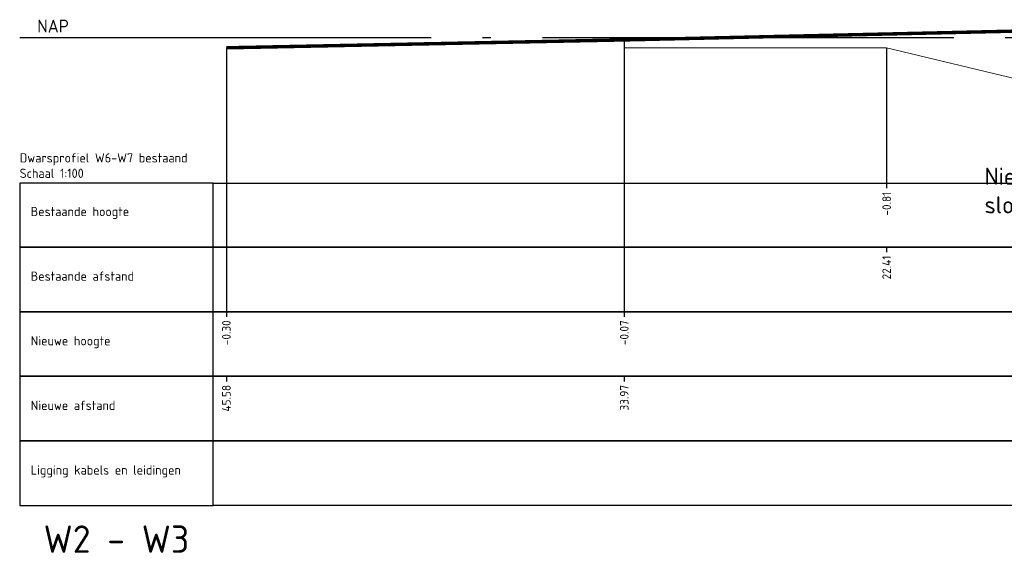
# Model space of a CAD drawing. Extents: x 102676 to 106538, y 417474 to 420545.
# Tile 49 of 112: x 104312 to 104341, y 418383 to 418398. Entities that reach past the tile are written whole.
import ezdxf
from ezdxf import colors
from ezdxf.entities.mleader import LeaderData, LeaderLine
from ezdxf.math import Vec2, Vec3

# ---------------------------------------------------------------- set-up
doc = ezdxf.new("R2010")
doc.units = 0
doc.linetypes.add('AL-NAP_LIJN', pattern=[15.25, 12, -1.5, 0.25, -1.5])
doc.linetypes.add('DGN Style 2', pattern=[10.029034, 6.01742, -4.011614])
for name, color, linetype, lineweight in [('N-WE-GW-TALUDLIJN-G', 90, 'Continuous', 25), ('N-WE-VH-VERHARDING_ASFALT-GD', 252, 'Continuous', 25), ('X-XX-AL-NAP-G', 7, 'AL-NAP_LIJN', 25), ('X-XX-AL-PROFIELBALK-G', 7, 'Continuous', 25), ('X-XX-AL-PROFIELBALK-T25', 7, 'Continuous', 25), ('X-XX-AL-T25', 7, 'Continuous', 25), ('X-XX-AL-VERWIJZING_DOORSNEDE-M_OUD', 7, 'Continuous', 25)]:
    doc.layers.add(name, color=color, linetype=linetype, lineweight=lineweight)
doc.styles.add('NLCS-ISO-ANNOTATIEF-T18', font='NLCS-ISO.ttf', dxfattribs={"height": 1.8})
doc.styles.add('NLCS-ISO-ANNOTATIEF-T25', font='NLCS-ISO.ttf', dxfattribs={"height": 2.5})

msp = doc.modelspace()

# ---------------------------------------------------------------- linework, layer by layer
at = {"layer": 'N-WE-GW-TALUDLIJN-G', "lineweight": 0}
msp.add_lwpolyline([(104330.0522, 418397.666), (104337.7064, 418397.666), (104347.9191, 418395.216), (104350.1889, 418395.216), (104354.5084, 418396.3933), (104355.7257, 418397.6206)], dxfattribs=at)
at = {"layer": 'N-WE-VH-VERHARDING_ASFALT-GD', "color": 4, "linetype": 'DGN Style 2', "const_width": 0.1, "elevation": -0.7646}
msp.add_lwpolyline([(104318.4433, 418397.666), (104330.0522, 418397.896), (104341.6118, 418398.156), (104354.1378, 418398.436), (104362.0268, 418398.4067), (104366.0206, 418398.4067), (104393.9691, 418398.066), (104397.1326, 418398.066)], dxfattribs=at)
at = {"layer": 'X-XX-AL-NAP-G'}
msp.add_lwpolyline([(104312.4134, 418397.966), (104397.1326, 418397.966)], dxfattribs=at)
at = {"layer": 'X-XX-AL-PROFIELBALK-G', "color": 7, "linetype": 'Continuous', "lineweight": 25}
for p, q in [((104337.7064, 418393.7161), (104337.7064, 418393.5661)), ((104337.7064, 418391.8517), (104337.7064, 418391.7017)), ((104318.4433, 418389.9661, 1.8674), (104318.4433, 418389.8161, 1.8674)), ((104330.0522, 418389.9661, 2.0217), (104330.0522, 418389.8161, 2.0217)), ((104318.4433, 418388.0805, -0.1543), (104318.4433, 418387.9305, -0.1543)), ((104330.0522, 418388.0805), (104330.0522, 418387.9305))]:
    msp.add_line(p, q, dxfattribs=at)
for points in [[(104318.0577, 418393.7161), (104397.2438, 418393.7161), (104397.2438, 418391.8517), (104318.0577, 418391.8517)], [(104318.0577, 418391.8517), (104397.2438, 418391.8517), (104397.2438, 418389.9661), (104318.0577, 418389.9661)]]:
    msp.add_lwpolyline(points, close=True, dxfattribs=at)
at = {"layer": 'X-XX-AL-PROFIELBALK-G'}
for points in [[(104318.0577, 418389.9661), (104397.2438, 418389.9661), (104397.2438, 418388.0805), (104318.0577, 418388.0805)], [(104318.0577, 418388.0805), (104397.2438, 418388.0805), (104397.2438, 418386.195), (104318.0577, 418386.195)], [(104318.0577, 418386.195), (104397.2438, 418386.195), (104397.2438, 418384.3094), (104318.0577, 418384.3094)]]:
    msp.add_lwpolyline(points, close=True, dxfattribs=at)
at = {"layer": 'X-XX-AL-PROFIELBALK-G', "color": 7, "linetype": 'Continuous', "lineweight": 25}
for points in [[(104318.0577, 418391.8517), (104318.0577, 418393.7161), (104312.4134, 418393.7161), (104312.4134, 418391.8517)], [(104318.0577, 418389.9661), (104318.0577, 418391.8517), (104312.4134, 418391.8517), (104312.4134, 418389.9661)], [(104318.0577, 418388.0805), (104318.0577, 418389.9661), (104312.4134, 418389.9661), (104312.4134, 418388.0805)], [(104318.0577, 418386.195), (104318.0577, 418388.0805), (104312.4134, 418388.0805), (104312.4134, 418386.195)], [(104318.0577, 418384.3094), (104318.0577, 418386.195), (104312.4134, 418386.195), (104312.4134, 418384.3094)]]:
    msp.add_3dface(points, dxfattribs=at)
at = {"layer": 'X-XX-AL-VERWIJZING_DOORSNEDE-M_OUD', "color": 1}
for points, elevation in [([(104330.0522, 418397.896), (104330.0522, 418389.9661)], 1.4403), ([(104318.4433, 418397.666), (104318.4433, 418389.9661)], 1.286)]:
    msp.add_lwpolyline(points, dxfattribs=dict(at, elevation=elevation))
at = {"layer": 'X-XX-AL-VERWIJZING_DOORSNEDE-M_OUD', "color": 8}
msp.add_lwpolyline([(104337.7064, 418397.666), (104337.7064, 418393.7161)], dxfattribs=at)

# ---------------------------------------------------------------- texts
at = {"layer": 'X-XX-AL-PROFIELBALK-T25', "char_height": 0.25, "attachment_point": 6, "rotation": 90, "style": 'NLCS-ISO-ANNOTATIEF-T25'}
for s, insert in [('-0.81', (104337.7064, 418393.4661, 0.7618)), ('22.41', (104337.7064, 418391.6017, 0.7618)), ('-0.30', (104318.4433, 418389.7161, 2.6292)), ('-0.07', (104330.0522, 418389.7161, 2.7835)), ('45.58', (104318.4433, 418387.8305, 0.6075)), ('33.97', (104330.0522, 418387.8305, 0.7618))]:
    msp.add_mtext_dynamic_manual_height_columns(s, width=0.445486, gutter_width=0.9, heights=[0], dxfattribs=dict(at, insert=insert))
at = {"layer": 'X-XX-AL-PROFIELBALK-T25', "insert": (104315.2356, 418383.3311), "char_height": 0.2, "attachment_point": 5, "style": 'NLCS-ISO-ANNOTATIEF-T25'}
msp.add_mtext_dynamic_manual_height_columns('{\\H4x;W2 - W3} ', width=7.597745, gutter_width=0.9, heights=[0], dxfattribs=at)
at = {"layer": 'X-XX-AL-T25', "style": 'NLCS-ISO-ANNOTATIEF-T25'}
msp.add_text('NAP', height=0.375, dxfattribs=at).set_placement((104312.9256, 418398.1111, -0.9171))
at = {"layer": 'X-XX-AL-T25', "insert": (104312.4134, 418394.5895), "char_height": 0.27, "width": 9.200595, "attachment_point": 1, "style": 'NLCS-ISO-ANNOTATIEF-T18'}
msp.add_mtext('Dwarsprofiel W6-W7 bestaand\\PSchaal 1:100', dxfattribs=at)
at = {"layer": 'X-XX-AL-T25', "char_height": 0.27, "attachment_point": 1, "style": 'NLCS-ISO-ANNOTATIEF-T18'}
for s, insert in [('Bestaande hoogte', (104312.7348, 418393.0243)), ('Bestaande afstand', (104312.7348, 418391.1387)), ('Nieuwe hoogte', (104312.7348, 418389.2531)), ('Nieuwe afstand', (104312.7348, 418387.3675)), ('Ligging kabels en leidingen', (104312.7348, 418385.4819))]:
    msp.add_mtext(s, dxfattribs=dict(at, insert=insert))

# ---------------------------------------------------------------- leaders
at = {"layer": 'X-XX-AL-VERWIJZING_DOORSNEDE-M_OUD'}
ml = msp.add_multileader_mtext('Standard', dxfattribs=at)
ml.set_content('Nieuw slootprofiel', color=256, style='NLCS-ISO-ANNOTATIEF-T25')
ml.set_leader_properties(color=256, linetype='ByLayer', lineweight=-1)
ml.build(insert=Vec2(0, 0))
ml.multileader.update_dxf_attribs({"text_left_attachment_type": 5, "text_right_attachment_type": 5, "dogleg_length": 2.5, "arrow_head_size": 0.5, "scale": 0.2})
ctx = ml.context
ctx.base_point, ctx.scale, ctx.char_height, ctx.arrow_head_size, ctx.landing_gap_size, ctx.plane_origin = Vec3(104340.3839, 418393.5181), 0.2, 0.5, 0.5, 0.18, Vec3(208488.148, -120.3433)
ctx.left_attachment, ctx.right_attachment = 5, 5
notes = []
notes.append((ctx, [(0, (1, 1, 0), (104346.6939, 418393.5181), (-1, 0), 0.5, [(0, [(104347.1128, 418392.4629)], 0, [])])]))
ctx.mtext.insert, ctx.mtext.width, ctx.mtext.flow_direction = Vec3(104340.5639, 418394.1681), 7.885368, 5
for ctx, leaders in notes:
    for number, flags, end, landing, length, lines in leaders:
        leader = LeaderData()
        leader.index, (leader.has_last_leader_line, leader.has_dogleg_vector, leader.attachment_direction) = number, flags
        leader.last_leader_point, leader.dogleg_vector, leader.dogleg_length = Vec3(end), Vec3(landing), length
        for number, points, colour, breaks in lines:
            line = LeaderLine()
            line.index, line.vertices, line.color, line.breaks = number, Vec3.list(points), colors.encode_raw_color(colour), breaks
            leader.lines.append(line)
        ctx.leaders.append(leader)

doc.saveas('drawing.dxf')
